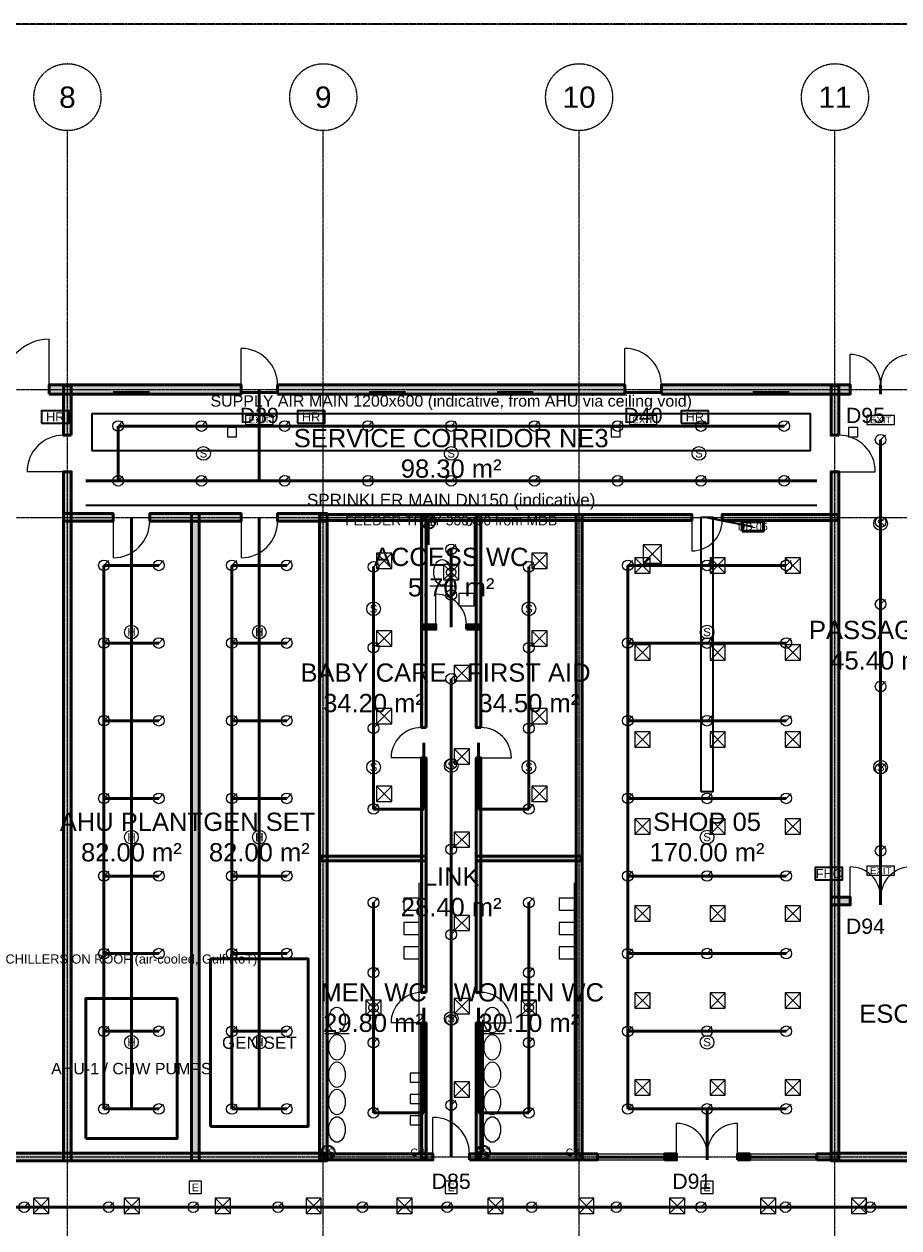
# Model space of a CAD drawing. Header units: millimetres. Extents: x -5300 to 125300, y -375 to 90375.
# Tile 9 of 10: x 62776 to 91500, y 50469 to 90000. Entities that reach past the tile are written whole.
import ezdxf
from ezdxf.enums import TextEntityAlignment as Align

# ---------------------------------------------------------------- set-up
doc = ezdxf.new("R2010")
doc.units = ezdxf.units.MM
for name, pattern in [('CENTER', [5.08, 3.175, -0.635, 0.635, -0.635]), ('DASHED', [1.524, 1.27, -0.254]), ('PHANTOM', [6.35, 3.175, -0.635, 0.635, -0.635, 0.635, -0.635])]:
    doc.linetypes.add(name, pattern=pattern)
for name, color, linetype, lineweight in [('A-ACHSEN', 1, 'CENTER', 13), ('A-FENSTER', 5, 'Continuous', 25), ('A-LAGEPLAN-GRENZE', 1, 'PHANTOM', 35), ('A-OEFFNUNG-NR', 2, 'Continuous', 18), ('A-RAUM-STEMPEL', 2, 'Continuous', 18), ('A-SCHRAFFUR', 8, 'Continuous', 9), ('A-TUER', 3, 'Continuous', 25), ('A-WAND-TRAG', 7, 'Continuous', 50), ('E-ANNO-TEXT', 52, 'Continuous', 18), ('E-DB', 6, 'Continuous', 50), ('E-FALM', 230, 'Continuous', 25), ('E-LITE', 2, 'Continuous', 18), ('E-LITE-EMER', 40, 'Continuous', 18), ('E-TRAY', 210, 'DASHED', 35), ('FP-ANNO-TEXT', 14, 'Continuous', 18), ('FP-HOSE', 20, 'Continuous', 35), ('FP-SPRK-HEAD', 1, 'Continuous', 25), ('FP-SPRK-PIPE', 12, 'Continuous', 50), ('M-ANNO-TEXT', 150, 'Continuous', 18), ('M-HVAC-EQPT', 30, 'Continuous', 50), ('M-HVAC-RCG', 3, 'Continuous', 18), ('M-HVAC-SAD', 5, 'Continuous', 35), ('M-HVAC-SCD', 4, 'Continuous', 18), ('P-ANNO-TEXT', 94, 'Continuous', 18), ('P-DCW', 160, 'Continuous', 25), ('P-FIXT', 90, 'Continuous', 18), ('P-SANR', 34, 'Continuous', 35)]:
    doc.layers.add(name, color=color, linetype=linetype, lineweight=lineweight)
doc.styles.add('DE-ARIAL', font='arial.ttf')

msp = doc.modelspace()

# ---------------------------------------------------------------- hatches: boundary and pattern name
at = {"layer": 'A-SCHRAFFUR'}
for points in [[(63600, 77850), (69900, 77850), (69900, 78150), (63600, 78150)], [(64325, 76500), (64325, 78125), (64075, 78125), (64075, 76500)], [(71100, 77850), (82500, 77850), (82500, 78150), (71100, 78150)], [(83700, 77850), (89900, 77850), (89900, 78150), (83700, 78150)], [(89525, 76500), (89525, 78125), (89275, 78125), (89275, 76500)], [(64325, 52675), (64325, 75300), (64075, 75300), (64075, 52675)], [(89525, 52675), (89525, 75300), (89275, 75300), (89275, 52675)], [(64075, 73675), (65700, 73675), (65700, 73925), (64075, 73925)], [(66900, 73675), (69900, 73675), (69900, 73925), (66900, 73925)], [(68525, 52675), (68525, 73925), (68275, 73925), (68275, 52675)], [(71100, 73675), (72725, 73675), (72725, 73925), (71100, 73925)], [(72725, 52675), (72725, 73925), (72475, 73925), (72475, 52675)], [(72500, 73700), (84700, 73700), (84700, 73900), (72500, 73900)], [(75975, 66900), (75975, 73875), (75825, 73875), (75825, 66900)], [(77775, 66900), (77775, 73875), (77625, 73875), (77625, 66900)], [(81100, 52700), (81100, 73900), (80900, 73900), (80900, 52700)], [(85700, 73700), (89500, 73700), (89500, 73900), (85700, 73900)], [(75825, 70125), (76300, 70125), (76300, 70275), (75825, 70275)], [(77300, 70125), (77775, 70125), (77775, 70275), (77300, 70275)], [(75975, 58200), (75975, 65900), (75825, 65900), (75825, 58200)], [(77775, 58200), (77775, 65900), (77625, 65900), (77625, 58200)], [(72525, 62525), (75975, 62525), (75975, 62675), (72525, 62675)], [(77625, 62525), (81075, 62525), (81075, 62675), (77625, 62675)], [(89275, 61075), (89900, 61075), (89900, 61325), (89275, 61325)], [(75975, 52725), (75975, 57200), (75825, 57200), (75825, 52725)], [(77775, 52725), (77775, 57200), (77625, 57200), (77625, 52725)], [(47275, 52675), (72725, 52675), (72725, 52925), (47275, 52925)], [(72500, 52700), (76200, 52700), (76200, 52900), (72500, 52900)], [(77400, 52700), (81600, 52700), (81600, 52900), (77400, 52900)], [(83800, 52700), (84200, 52700), (84200, 52900), (83800, 52900)], [(86200, 52700), (86600, 52700), (86600, 52900), (86200, 52900)], [(88800, 52700), (89500, 52700), (89500, 52900), (88800, 52900)], [(89275, 52675), (92600, 52675), (92600, 52925), (89275, 52925)]]:
    msp.add_hatch(color=256, dxfattribs=at).paths.add_polyline_path(points)

# ---------------------------------------------------------------- linework, layer by layer
at = {"layer": 'A-ACHSEN'}
for p, q in [((64200, 7100), (64200, 86500)), ((72600, 7100), (72600, 86500)), ((81000, 7100), (81000, 86500)), ((89400, 7100), (89400, 86500)), ((-3100, 78000), (123100, 78000)), ((-3100, 73800), (123100, 73800)), ((-3100, 52800), (123100, 52800))]:
    msp.add_line(p, q, dxfattribs=at)
for centre in [(64200, 87600), (72600, 87600), (81000, 87600), (89400, 87600)]:
    msp.add_circle(centre, 1100, dxfattribs=at)
at = {"layer": 'A-FENSTER'}
for p, q in [((81600, 52900), (83800, 52900)), ((81600, 52825), (83800, 52825)), ((81600, 52775), (83800, 52775)), ((81600, 52700), (83800, 52700)), ((86600, 52900), (88800, 52900)), ((86600, 52825), (88800, 52825)), ((86600, 52775), (88800, 52775)), ((86600, 52700), (88800, 52700))]:
    msp.add_line(p, q, dxfattribs=at)
at = {"layer": 'A-LAGEPLAN-GRENZE'}
msp.add_lwpolyline([(0, 0), (120000, 0), (120000, 90000), (0, 90000)], close=True, dxfattribs=at)
at = {"layer": 'A-TUER'}
for p, q in [((63600, 78150), (63600, 79650)), ((69900, 78150), (69900, 79350)), ((82500, 78150), (82500, 79350)), ((89900, 78150), (89900, 79150)), ((64075, 75300), (62875, 75300)), ((89525, 75300), (90725, 75300)), ((65700, 73675), (65700, 72475)), ((69900, 73675), (69900, 72475)), ((84700, 73700), (84700, 72700)), ((76300, 70275), (76300, 71275)), ((75825, 65900), (74825, 65900)), ((77775, 65900), (78775, 65900)), ((89900, 61325), (89900, 62325)), ((75825, 57200), (74825, 57200)), ((77775, 57200), (78775, 57200)), ((76200, 52900), (76200, 54100)), ((84200, 52900), (84200, 53900)), ((86200, 52900), (86200, 53900))]:
    msp.add_line(p, q, dxfattribs=at)
for centre, radius, start, end in [((63600, 78150), 1500, 90, 180), ((69900, 78150), 1200, 0, 90), ((82500, 78150), 1200, 0, 90), ((89900, 78150), 1000, 0, 90), ((91900, 78150), 1000, 90, 180), ((64075, 75300), 1200, 90, 180), ((89525, 75300), 1200, 0, 90), ((65700, 73675), 1200, -90, 0), ((69900, 73675), 1200, -90, 0), ((84700, 73700), 1000, -90, 0), ((76300, 70275), 1000, 0, 90), ((75825, 65900), 1000, 90, 180), ((77775, 65900), 1000, 0, 90), ((89900, 61325), 1000, 0, 90), ((91900, 61325), 1000, 90, 180), ((75825, 57200), 1000, 90, 180), ((77775, 57200), 1000, 0, 90), ((76200, 52900), 1200, 0, 90), ((84200, 52900), 1000, 0, 90), ((86200, 52900), 1000, 90, 180)]:
    msp.add_arc(centre, radius, start, end, dxfattribs=at)
at = {"layer": 'A-WAND-TRAG'}
for p, q in [((63600, 77850), (63600, 78150)), ((69900, 77850), (69900, 78150)), ((71100, 77850), (71100, 78150)), ((82500, 77850), (82500, 78150)), ((83700, 77850), (83700, 78150)), ((89900, 77850), (89900, 78150)), ((90900, 77850), (90900, 78150)), ((90900, 77850), (90900, 78150)), ((64325, 76500), (64075, 76500)), ((89525, 76500), (89275, 76500)), ((64325, 75300), (64075, 75300)), ((89525, 75300), (89275, 75300)), ((65700, 73675), (65700, 73925)), ((66900, 73675), (66900, 73925)), ((69900, 73675), (69900, 73925)), ((71100, 73675), (71100, 73925)), ((84700, 73700), (84700, 73900)), ((85700, 73700), (85700, 73900)), ((76300, 70125), (76300, 70275)), ((77300, 70125), (77300, 70275)), ((75975, 66900), (75825, 66900)), ((77775, 66900), (77625, 66900)), ((75975, 65900), (75825, 65900)), ((77775, 65900), (77625, 65900)), ((89900, 61075), (89900, 61325)), ((90900, 61075), (90900, 61325)), ((90900, 61075), (90900, 61325)), ((75975, 58200), (75825, 58200)), ((77775, 58200), (77625, 58200)), ((75975, 57200), (75825, 57200)), ((77775, 57200), (77625, 57200)), ((76200, 52700), (76200, 52900)), ((77400, 52700), (77400, 52900)), ((81600, 52700), (81600, 52900)), ((83800, 52700), (83800, 52900)), ((84200, 52700), (84200, 52900)), ((85200, 52700), (85200, 52900)), ((85200, 52700), (85200, 52900)), ((86200, 52700), (86200, 52900)), ((86600, 52700), (86600, 52900)), ((88800, 52700), (88800, 52900))]:
    msp.add_line(p, q, dxfattribs=at)
for points in [[(63600, 77850), (69900, 77850), (69900, 78150), (63600, 78150)], [(64325, 76500), (64325, 78125), (64075, 78125), (64075, 76500)], [(71100, 77850), (82500, 77850), (82500, 78150), (71100, 78150)], [(83700, 77850), (89900, 77850), (89900, 78150), (83700, 78150)], [(89525, 76500), (89525, 78125), (89275, 78125), (89275, 76500)], [(64325, 52675), (64325, 75300), (64075, 75300), (64075, 52675)], [(89525, 52675), (89525, 75300), (89275, 75300), (89275, 52675)], [(64075, 73675), (65700, 73675), (65700, 73925), (64075, 73925)], [(66900, 73675), (69900, 73675), (69900, 73925), (66900, 73925)], [(68525, 52675), (68525, 73925), (68275, 73925), (68275, 52675)], [(71100, 73675), (72725, 73675), (72725, 73925), (71100, 73925)], [(72725, 52675), (72725, 73925), (72475, 73925), (72475, 52675)], [(72500, 73700), (84700, 73700), (84700, 73900), (72500, 73900)], [(75975, 66900), (75975, 73875), (75825, 73875), (75825, 66900)], [(77775, 66900), (77775, 73875), (77625, 73875), (77625, 66900)], [(81100, 52700), (81100, 73900), (80900, 73900), (80900, 52700)], [(85700, 73700), (89500, 73700), (89500, 73900), (85700, 73900)], [(75825, 70125), (76300, 70125), (76300, 70275), (75825, 70275)], [(77300, 70125), (77775, 70125), (77775, 70275), (77300, 70275)], [(75975, 58200), (75975, 65900), (75825, 65900), (75825, 58200)], [(77775, 58200), (77775, 65900), (77625, 65900), (77625, 58200)], [(72525, 62525), (75975, 62525), (75975, 62675), (72525, 62675)], [(77625, 62525), (81075, 62525), (81075, 62675), (77625, 62675)], [(89275, 61075), (89900, 61075), (89900, 61325), (89275, 61325)], [(75975, 52725), (75975, 57200), (75825, 57200), (75825, 52725)], [(77775, 52725), (77775, 57200), (77625, 57200), (77625, 52725)], [(47275, 52675), (72725, 52675), (72725, 52925), (47275, 52925)], [(72500, 52700), (76200, 52700), (76200, 52900), (72500, 52900)], [(77400, 52700), (81600, 52700), (81600, 52900), (77400, 52900)], [(83800, 52700), (84200, 52700), (84200, 52900), (83800, 52900)], [(86200, 52700), (86600, 52700), (86600, 52900), (86200, 52900)], [(88800, 52700), (89500, 52700), (89500, 52900), (88800, 52900)], [(89275, 52675), (92600, 52675), (92600, 52925), (89275, 52925)]]:
    msp.add_lwpolyline(points, close=True, dxfattribs=at)
at = {"layer": 'E-DB'}
for points in [[(86350, 73350), (87050, 73350), (87050, 73650), (86350, 73650)], [(68900, 53800), (72100, 53800), (72100, 59300), (68900, 59300)]]:
    msp.add_lwpolyline(points, close=True, dxfattribs=at)
at = {"layer": 'E-FALM'}
for points in [[(69450, 76450), (69750, 76450), (69750, 76750), (69450, 76750)], [(82050, 76450), (82350, 76450), (82350, 76750), (82050, 76750)], [(89850, 76450), (90150, 76450), (90150, 76750), (89850, 76750)]]:
    msp.add_lwpolyline(points, close=True, dxfattribs=at)
for centre in [(68666.667, 75900), (76800, 75900), (84933.333, 75900), (90900, 73600), (74250, 70800), (79350, 70800), (66300, 70033.333), (70500, 70033.333), (85200, 70033.333), (74250, 65600), (76800, 65650), (79350, 65600), (90900, 65600), (66300, 63300), (70500, 63300), (85200, 63300), (76800, 57350), (66300, 56566.667), (70500, 56566.667), (85200, 56566.667)]:
    msp.add_circle(centre, 225, dxfattribs=at)
at = {"layer": 'E-LITE', "const_width": 100}
for points in [[(65700, 77900), (66900, 77900)], [(69900, 77900), (71100, 77900)], [(74100, 77900), (75300, 77900)], [(78300, 77900), (79500, 77900)], [(82500, 77900), (83700, 77900)], [(86700, 77900), (87900, 77900)]]:
    msp.add_lwpolyline(points, dxfattribs=at)
at = {"layer": 'E-LITE-EMER'}
for points in [[(70050, 76850), (70950, 76850), (70950, 77150), (70050, 77150)], [(82650, 76850), (83550, 76850), (83550, 77150), (82650, 77150)], [(90450, 76850), (91350, 76850), (91350, 77150), (90450, 77150)], [(90450, 62050), (91350, 62050), (91350, 62350), (90450, 62350)], [(68200, 51600), (68600, 51600), (68600, 52000), (68200, 52000)], [(76600, 51600), (77000, 51600), (77000, 52000), (76600, 52000)], [(85000, 51600), (85400, 51600), (85400, 52000), (85000, 52000)]]:
    msp.add_lwpolyline(points, close=True, dxfattribs=at)
at = {"layer": 'E-TRAY'}
for p, q in [((64800, 74200), (88800, 74200)), ((85200, 73800), (86700, 73500))]:
    msp.add_line(p, q, dxfattribs=at)
at = {"layer": 'FP-HOSE'}
for points in [[(63350, 76900), (64250, 76900), (64250, 77300), (63350, 77300)], [(71750, 76900), (72650, 76900), (72650, 77300), (71750, 77300)], [(84350, 76900), (85250, 76900), (85250, 77300), (84350, 77300)], [(88750, 61900), (89650, 61900), (89650, 62300), (88750, 62300)]]:
    msp.add_lwpolyline(points, close=True, dxfattribs=at)
at = {"layer": 'FP-SPRK-HEAD'}
for p, q in [((65866.667, 76800), (66024.167, 76957.5)), ((68600, 76800), (68757.5, 76957.5)), ((71333.333, 76800), (71490.833, 76957.5)), ((74066.667, 76800), (74224.167, 76957.5)), ((76800, 76800), (76957.5, 76957.5)), ((79533.333, 76800), (79690.833, 76957.5)), ((82266.667, 76800), (82424.167, 76957.5)), ((85000, 76800), (85157.5, 76957.5)), ((87733.333, 76800), (87890.833, 76957.5)), ((90900, 76350), (91057.5, 76507.5)), ((65866.667, 75000), (66024.167, 75157.5)), ((68600, 75000), (68757.5, 75157.5)), ((71333.333, 75000), (71490.833, 75157.5)), ((74066.667, 75000), (74224.167, 75157.5)), ((76800, 75000), (76957.5, 75157.5)), ((79533.333, 75000), (79690.833, 75157.5)), ((82266.667, 75000), (82424.167, 75157.5)), ((85000, 75000), (85157.5, 75157.5)), ((87733.333, 75000), (87890.833, 75157.5)), ((90900, 73650), (91057.5, 73807.5)), ((76800, 72750), (76957.5, 72907.5)), ((65400, 72225), (65557.5, 72382.5)), ((67200, 72225), (67357.5, 72382.5)), ((69600, 72225), (69757.5, 72382.5)), ((71400, 72225), (71557.5, 72382.5)), ((82600, 72225), (82757.5, 72382.5)), ((85200, 72225), (85357.5, 72382.5)), ((87800, 72225), (87957.5, 72382.5)), ((74250, 72175), (74407.5, 72332.5)), ((79350, 72175), (79507.5, 72332.5)), ((76800, 71250), (76957.5, 71407.5)), ((90900, 70950), (91057.5, 71107.5)), ((65400, 69675), (65557.5, 69832.5)), ((67200, 69675), (67357.5, 69832.5)), ((69600, 69675), (69757.5, 69832.5)), ((71400, 69675), (71557.5, 69832.5)), ((74250, 69525), (74407.5, 69682.5)), ((79350, 69525), (79507.5, 69682.5)), ((82600, 69675), (82757.5, 69832.5)), ((85200, 69675), (85357.5, 69832.5)), ((87800, 69675), (87957.5, 69832.5)), ((76800, 68500), (76957.5, 68657.5)), ((90900, 68250), (91057.5, 68407.5)), ((65400, 67125), (65557.5, 67282.5)), ((67200, 67125), (67357.5, 67282.5)), ((69600, 67125), (69757.5, 67282.5)), ((71400, 67125), (71557.5, 67282.5)), ((82600, 67125), (82757.5, 67282.5)), ((85200, 67125), (85357.5, 67282.5)), ((87800, 67125), (87957.5, 67282.5)), ((74250, 66875), (74407.5, 67032.5)), ((79350, 66875), (79507.5, 67032.5)), ((76800, 65700), (76957.5, 65857.5)), ((90900, 65550), (91057.5, 65707.5)), ((65400, 64575), (65557.5, 64732.5)), ((67200, 64575), (67357.5, 64732.5)), ((69600, 64575), (69757.5, 64732.5)), ((71400, 64575), (71557.5, 64732.5)), ((82600, 64575), (82757.5, 64732.5)), ((85200, 64575), (85357.5, 64732.5)), ((87800, 64575), (87957.5, 64732.5)), ((74250, 64225), (74407.5, 64382.5)), ((79350, 64225), (79507.5, 64382.5)), ((76800, 62900), (76957.5, 63057.5)), ((90900, 62850), (91057.5, 63007.5)), ((65400, 62025), (65557.5, 62182.5)), ((67200, 62025), (67357.5, 62182.5)), ((69600, 62025), (69757.5, 62182.5)), ((71400, 62025), (71557.5, 62182.5)), ((82600, 62025), (82757.5, 62182.5)), ((85200, 62025), (85357.5, 62182.5)), ((87800, 62025), (87957.5, 62182.5)), ((74250, 61150), (74407.5, 61307.5)), ((79350, 61150), (79507.5, 61307.5)), ((76800, 60100), (76957.5, 60257.5)), ((65400, 59475), (65557.5, 59632.5)), ((67200, 59475), (67357.5, 59632.5)), ((69600, 59475), (69757.5, 59632.5)), ((71400, 59475), (71557.5, 59632.5)), ((82600, 59475), (82757.5, 59632.5)), ((85200, 59475), (85357.5, 59632.5)), ((87800, 59475), (87957.5, 59632.5)), ((74250, 58850), (74407.5, 59007.5)), ((79350, 58850), (79507.5, 59007.5)), ((76800, 57300), (76957.5, 57457.5)), ((65400, 56925), (65557.5, 57082.5)), ((67200, 56925), (67357.5, 57082.5)), ((69600, 56925), (69757.5, 57082.5)), ((71400, 56925), (71557.5, 57082.5)), ((82600, 56925), (82757.5, 57082.5)), ((85200, 56925), (85357.5, 57082.5)), ((87800, 56925), (87957.5, 57082.5)), ((74250, 56550), (74407.5, 56707.5)), ((79350, 56550), (79507.5, 56707.5)), ((76800, 54500), (76957.5, 54657.5)), ((65400, 54375), (65557.5, 54532.5)), ((67200, 54375), (67357.5, 54532.5)), ((69600, 54375), (69757.5, 54532.5)), ((71400, 54375), (71557.5, 54532.5)), ((74250, 54250), (74407.5, 54407.5)), ((79350, 54250), (79507.5, 54407.5)), ((82600, 54375), (82757.5, 54532.5)), ((85200, 54375), (85357.5, 54532.5)), ((87800, 54375), (87957.5, 54532.5)), ((62777.778, 51150), (62935.278, 51307.5)), ((65555.556, 51150), (65713.056, 51307.5)), ((68333.333, 51150), (68490.833, 51307.5)), ((71111.111, 51150), (71268.611, 51307.5)), ((73888.889, 51150), (74046.389, 51307.5)), ((76666.667, 51150), (76824.167, 51307.5)), ((79444.444, 51150), (79601.944, 51307.5)), ((82222.222, 51150), (82379.722, 51307.5)), ((85000, 51150), (85157.5, 51307.5)), ((87777.778, 51150), (87935.278, 51307.5)), ((90555.556, 51150), (90713.056, 51307.5))]:
    msp.add_line(p, q, dxfattribs=at)
for centre in [(65866.667, 76800), (68600, 76800), (71333.333, 76800), (74066.667, 76800), (76800, 76800), (79533.333, 76800), (82266.667, 76800), (85000, 76800), (87733.333, 76800), (90900, 76350), (65866.667, 75000), (68600, 75000), (71333.333, 75000), (74066.667, 75000), (76800, 75000), (79533.333, 75000), (82266.667, 75000), (85000, 75000), (87733.333, 75000), (90900, 73650), (76800, 72750), (65400, 72225), (67200, 72225), (69600, 72225), (71400, 72225), (74250, 72175), (79350, 72175), (82600, 72225), (85200, 72225), (87800, 72225), (76800, 71250), (90900, 70950), (65400, 69675), (67200, 69675), (69600, 69675), (71400, 69675), (74250, 69525), (79350, 69525), (82600, 69675), (85200, 69675), (87800, 69675), (76800, 68500), (90900, 68250), (65400, 67125), (67200, 67125), (69600, 67125), (71400, 67125), (82600, 67125), (85200, 67125), (87800, 67125), (74250, 66875), (79350, 66875), (76800, 65700), (90900, 65550), (65400, 64575), (67200, 64575), (69600, 64575), (71400, 64575), (82600, 64575), (85200, 64575), (87800, 64575), (74250, 64225), (79350, 64225), (76800, 62900), (90900, 62850), (65400, 62025), (67200, 62025), (69600, 62025), (71400, 62025), (82600, 62025), (85200, 62025), (87800, 62025), (74250, 61150), (79350, 61150), (76800, 60100), (65400, 59475), (67200, 59475), (69600, 59475), (71400, 59475), (82600, 59475), (85200, 59475), (87800, 59475), (74250, 58850), (79350, 58850), (76800, 57300), (65400, 56925), (67200, 56925), (69600, 56925), (71400, 56925), (82600, 56925), (85200, 56925), (87800, 56925), (74250, 56550), (79350, 56550), (76800, 54500), (65400, 54375), (67200, 54375), (69600, 54375), (71400, 54375), (74250, 54250), (79350, 54250), (82600, 54375), (85200, 54375), (87800, 54375), (62777.778, 51150), (65555.556, 51150), (68333.333, 51150), (71111.111, 51150), (73888.889, 51150), (76666.667, 51150), (79444.444, 51150), (82222.222, 51150), (85000, 51150), (87777.778, 51150), (90555.556, 51150)]:
    msp.add_circle(centre, 175, dxfattribs=at)
at = {"layer": 'FP-SPRK-PIPE'}
for p, q in [((70500, 75000), (70500, 78000)), ((65866.667, 76800), (68600, 76800)), ((65866.667, 75000), (65866.667, 76800)), ((68600, 76800), (71333.333, 76800)), ((71333.333, 76800), (74066.667, 76800)), ((74066.667, 76800), (76800, 76800)), ((76800, 76800), (79533.333, 76800)), ((79533.333, 76800), (82266.667, 76800)), ((82266.667, 76800), (85000, 76800)), ((85000, 76800), (87733.333, 76800)), ((90900, 73650), (90900, 76350)), ((64800, 75000), (88800, 75000)), ((65866.667, 75000), (68600, 75000)), ((65866.667, 75000), (70500, 75000)), ((68600, 75000), (71333.333, 75000)), ((71333.333, 75000), (74066.667, 75000)), ((74066.667, 75000), (76800, 75000)), ((76800, 75000), (79533.333, 75000)), ((79533.333, 75000), (82266.667, 75000)), ((82266.667, 75000), (85000, 75000)), ((85000, 75000), (87733.333, 75000)), ((66300, 54375), (66300, 73800)), ((70500, 54375), (70500, 73800)), ((90900, 70950), (90900, 73650)), ((76800, 71250), (76800, 72750)), ((65400, 72225), (67200, 72225)), ((65400, 69675), (65400, 72225)), ((69600, 72225), (71400, 72225)), ((69600, 69675), (69600, 72225)), ((74250, 69525), (74250, 72175)), ((79350, 69525), (79350, 72175)), ((82600, 72225), (85200, 72225)), ((82600, 69675), (82600, 72225)), ((85200, 72225), (87800, 72225)), ((76800, 71250), (76800, 71250)), ((76800, 71250), (76800, 70200)), ((90900, 68250), (90900, 70950)), ((65400, 69675), (67200, 69675)), ((65400, 67125), (65400, 69675)), ((69600, 69675), (71400, 69675)), ((69600, 67125), (69600, 69675)), ((82600, 69675), (85200, 69675)), ((82600, 67125), (82600, 69675)), ((85200, 69675), (87800, 69675)), ((74250, 66875), (74250, 69525)), ((79350, 66875), (79350, 69525)), ((76800, 65700), (76800, 68500)), ((90900, 65550), (90900, 68250)), ((65400, 67125), (67200, 67125)), ((65400, 64575), (65400, 67125)), ((69600, 67125), (71400, 67125)), ((69600, 64575), (69600, 67125)), ((74250, 64225), (74250, 66875)), ((79350, 64225), (79350, 66875)), ((82600, 67125), (85200, 67125)), ((82600, 64575), (82600, 67125)), ((85200, 67125), (87800, 67125)), ((75900, 64225), (75900, 66400)), ((77700, 64225), (77700, 66400)), ((76800, 62900), (76800, 65700)), ((90900, 62850), (90900, 65550)), ((65400, 64575), (67200, 64575)), ((65400, 62025), (65400, 64575)), ((69600, 64575), (71400, 64575)), ((69600, 62025), (69600, 64575)), ((82600, 64575), (85200, 64575)), ((82600, 62025), (82600, 64575)), ((85200, 64575), (87800, 64575)), ((74250, 64225), (75900, 64225)), ((79350, 64225), (77700, 64225)), ((76800, 60100), (76800, 62900)), ((90900, 62850), (90900, 62850)), ((90900, 62850), (90900, 61200)), ((65400, 62025), (67200, 62025)), ((65400, 59475), (65400, 62025)), ((69600, 62025), (71400, 62025)), ((69600, 59475), (69600, 62025)), ((82600, 62025), (85200, 62025)), ((82600, 59475), (82600, 62025)), ((85200, 62025), (87800, 62025)), ((74250, 58850), (74250, 61150)), ((79350, 58850), (79350, 61150)), ((76800, 57300), (76800, 60100)), ((65400, 59475), (67200, 59475)), ((65400, 56925), (65400, 59475)), ((69600, 59475), (71400, 59475)), ((69600, 56925), (69600, 59475)), ((82600, 59475), (85200, 59475)), ((82600, 56925), (82600, 59475)), ((85200, 59475), (87800, 59475)), ((74250, 56550), (74250, 58850)), ((79350, 56550), (79350, 58850)), ((75900, 54250), (75900, 57700)), ((77700, 54250), (77700, 57700)), ((65400, 56925), (67200, 56925)), ((65400, 54375), (65400, 56925)), ((69600, 56925), (71400, 56925)), ((69600, 54375), (69600, 56925)), ((76800, 54500), (76800, 57300)), ((82600, 56925), (85200, 56925)), ((82600, 54375), (82600, 56925)), ((85200, 56925), (87800, 56925)), ((74250, 54250), (74250, 56550)), ((79350, 54250), (79350, 56550)), ((65400, 54375), (67200, 54375)), ((65400, 54375), (66300, 54375)), ((69600, 54375), (71400, 54375)), ((69600, 54375), (70500, 54375)), ((74250, 54250), (75900, 54250)), ((76800, 54500), (76800, 54500)), ((76800, 54500), (76800, 52800)), ((79350, 54250), (77700, 54250)), ((82600, 54375), (85200, 54375)), ((82600, 54375), (85200, 54375)), ((85200, 54375), (87800, 54375)), ((85200, 54375), (85200, 52800)), ((60000, 51150), (62777.778, 51150)), ((62777.778, 51150), (65555.556, 51150)), ((65555.556, 51150), (68333.333, 51150)), ((68333.333, 51150), (71111.111, 51150)), ((71111.111, 51150), (73888.889, 51150)), ((73888.889, 51150), (76666.667, 51150)), ((76666.667, 51150), (79444.444, 51150)), ((79444.444, 51150), (82222.222, 51150)), ((82222.222, 51150), (85000, 51150)), ((85000, 51150), (87777.778, 51150)), ((87777.778, 51150), (90555.556, 51150)), ((90555.556, 51150), (93333.333, 51150))]:
    msp.add_line(p, q, dxfattribs=at)
at = {"layer": 'M-HVAC-EQPT'}
msp.add_lwpolyline([(64800, 53400), (67800, 53400), (67800, 58000), (64800, 58000)], close=True, dxfattribs=at)
at = {"layer": 'M-HVAC-RCG'}
for p, q in [((83100, 72300), (83700, 72900)), ((83100, 72900), (83700, 72300)), ((76550, 71750), (77050, 72250)), ((76550, 72250), (77050, 71750)), ((74000, 57450), (74500, 57950)), ((74000, 57950), (74500, 57450)), ((79100, 57450), (79600, 57950)), ((79100, 57950), (79600, 57450))]:
    msp.add_line(p, q, dxfattribs=at)
for points in [[(83100, 72300), (83700, 72300), (83700, 72900), (83100, 72900)], [(76550, 71750), (77050, 71750), (77050, 72250), (76550, 72250)], [(74000, 57450), (74500, 57450), (74500, 57950), (74000, 57950)], [(79100, 57450), (79600, 57450), (79600, 57950), (79100, 57950)]]:
    msp.add_lwpolyline(points, close=True, dxfattribs=at)
at = {"layer": 'M-HVAC-SAD'}
for points in [[(65000, 76000), (88600, 76000), (88600, 77200), (65000, 77200)], [(85000, 64800), (85400, 64800), (85400, 73800), (85000, 73800)]]:
    msp.add_lwpolyline(points, close=True, dxfattribs=at)
at = {"layer": 'M-HVAC-SCD'}
for p, q in [((74350, 72125), (74850, 72625)), ((74350, 72625), (74850, 72125)), ((79450, 72125), (79950, 72625)), ((79450, 72625), (79950, 72125)), ((82833.333, 71971.429), (83333.333, 72471.429)), ((82833.333, 72471.429), (83333.333, 71971.429)), ((85300, 71971.429), (85800, 72471.429)), ((85300, 72471.429), (85800, 71971.429)), ((87766.667, 71971.429), (88266.667, 72471.429)), ((87766.667, 72471.429), (88266.667, 71971.429)), ((74350, 69575), (74850, 70075)), ((74350, 70075), (74850, 69575)), ((79450, 69575), (79950, 70075)), ((79450, 70075), (79950, 69575)), ((82833.333, 69114.286), (83333.333, 69614.286)), ((82833.333, 69614.286), (83333.333, 69114.286)), ((85300, 69114.286), (85800, 69614.286)), ((85300, 69614.286), (85800, 69114.286)), ((87766.667, 69114.286), (88266.667, 69614.286)), ((87766.667, 69614.286), (88266.667, 69114.286)), ((76900, 68433.333), (77400, 68933.333)), ((76900, 68933.333), (77400, 68433.333)), ((74350, 67025), (74850, 67525)), ((74350, 67525), (74850, 67025)), ((79450, 67025), (79950, 67525)), ((79450, 67525), (79950, 67025)), ((82833.333, 66257.143), (83333.333, 66757.143)), ((82833.333, 66757.143), (83333.333, 66257.143)), ((85300, 66257.143), (85800, 66757.143)), ((85300, 66757.143), (85800, 66257.143)), ((87766.667, 66257.143), (88266.667, 66757.143)), ((87766.667, 66757.143), (88266.667, 66257.143)), ((76900, 65700), (77400, 66200)), ((76900, 66200), (77400, 65700)), ((74350, 64475), (74850, 64975)), ((74350, 64975), (74850, 64475)), ((79450, 64475), (79950, 64975)), ((79450, 64975), (79950, 64475)), ((82833.333, 63400), (83333.333, 63900)), ((82833.333, 63900), (83333.333, 63400)), ((85300, 63400), (85800, 63900)), ((85300, 63900), (85800, 63400)), ((87766.667, 63400), (88266.667, 63900)), ((87766.667, 63900), (88266.667, 63400)), ((76900, 62966.667), (77400, 63466.667)), ((76900, 63466.667), (77400, 62966.667)), ((82833.333, 60542.857), (83333.333, 61042.857)), ((82833.333, 61042.857), (83333.333, 60542.857)), ((85300, 60542.857), (85800, 61042.857)), ((85300, 61042.857), (85800, 60542.857)), ((87766.667, 60542.857), (88266.667, 61042.857)), ((87766.667, 61042.857), (88266.667, 60542.857)), ((76900, 60233.333), (77400, 60733.333)), ((76900, 60733.333), (77400, 60233.333)), ((82833.333, 57685.714), (83333.333, 58185.714)), ((82833.333, 58185.714), (83333.333, 57685.714)), ((85300, 57685.714), (85800, 58185.714)), ((85300, 58185.714), (85800, 57685.714)), ((87766.667, 57685.714), (88266.667, 58185.714)), ((87766.667, 58185.714), (88266.667, 57685.714)), ((76900, 57500), (77400, 58000)), ((76900, 58000), (77400, 57500)), ((76900, 54766.667), (77400, 55266.667)), ((76900, 55266.667), (77400, 54766.667)), ((82833.333, 54828.571), (83333.333, 55328.571)), ((82833.333, 55328.571), (83333.333, 54828.571)), ((85300, 54828.571), (85800, 55328.571)), ((85300, 55328.571), (85800, 54828.571)), ((87766.667, 54828.571), (88266.667, 55328.571)), ((87766.667, 55328.571), (88266.667, 54828.571)), ((63084, 50945.455), (63584, 51445.455)), ((63084, 51445.455), (63584, 50945.455)), ((66068, 50945.455), (66568, 51445.455)), ((66068, 51445.455), (66568, 50945.455)), ((69052, 50945.455), (69552, 51445.455)), ((69052, 51445.455), (69552, 50945.455)), ((72036, 50945.455), (72536, 51445.455)), ((72036, 51445.455), (72536, 50945.455)), ((75020, 50945.455), (75520, 51445.455)), ((75020, 51445.455), (75520, 50945.455)), ((78004, 50945.455), (78504, 51445.455)), ((78004, 51445.455), (78504, 50945.455)), ((80988, 50945.455), (81488, 51445.455)), ((80988, 51445.455), (81488, 50945.455)), ((83972, 50945.455), (84472, 51445.455)), ((83972, 51445.455), (84472, 50945.455)), ((86956, 50945.455), (87456, 51445.455)), ((86956, 51445.455), (87456, 50945.455)), ((89940, 50945.455), (90440, 51445.455)), ((89940, 51445.455), (90440, 50945.455))]:
    msp.add_line(p, q, dxfattribs=at)
for points in [[(74350, 72125), (74850, 72125), (74850, 72625), (74350, 72625)], [(79450, 72125), (79950, 72125), (79950, 72625), (79450, 72625)], [(82833.333, 71971.429), (83333.333, 71971.429), (83333.333, 72471.429), (82833.333, 72471.429)], [(85300, 71971.429), (85800, 71971.429), (85800, 72471.429), (85300, 72471.429)], [(87766.667, 71971.429), (88266.667, 71971.429), (88266.667, 72471.429), (87766.667, 72471.429)], [(74350, 69575), (74850, 69575), (74850, 70075), (74350, 70075)], [(79450, 69575), (79950, 69575), (79950, 70075), (79450, 70075)], [(82833.333, 69114.286), (83333.333, 69114.286), (83333.333, 69614.286), (82833.333, 69614.286)], [(85300, 69114.286), (85800, 69114.286), (85800, 69614.286), (85300, 69614.286)], [(87766.667, 69114.286), (88266.667, 69114.286), (88266.667, 69614.286), (87766.667, 69614.286)], [(76900, 68433.333), (77400, 68433.333), (77400, 68933.333), (76900, 68933.333)], [(74350, 67025), (74850, 67025), (74850, 67525), (74350, 67525)], [(79450, 67025), (79950, 67025), (79950, 67525), (79450, 67525)], [(82833.333, 66257.143), (83333.333, 66257.143), (83333.333, 66757.143), (82833.333, 66757.143)], [(85300, 66257.143), (85800, 66257.143), (85800, 66757.143), (85300, 66757.143)], [(87766.667, 66257.143), (88266.667, 66257.143), (88266.667, 66757.143), (87766.667, 66757.143)], [(76900, 65700), (77400, 65700), (77400, 66200), (76900, 66200)], [(74350, 64475), (74850, 64475), (74850, 64975), (74350, 64975)], [(79450, 64475), (79950, 64475), (79950, 64975), (79450, 64975)], [(82833.333, 63400), (83333.333, 63400), (83333.333, 63900), (82833.333, 63900)], [(85300, 63400), (85800, 63400), (85800, 63900), (85300, 63900)], [(87766.667, 63400), (88266.667, 63400), (88266.667, 63900), (87766.667, 63900)], [(76900, 62966.667), (77400, 62966.667), (77400, 63466.667), (76900, 63466.667)], [(82833.333, 60542.857), (83333.333, 60542.857), (83333.333, 61042.857), (82833.333, 61042.857)], [(85300, 60542.857), (85800, 60542.857), (85800, 61042.857), (85300, 61042.857)], [(87766.667, 60542.857), (88266.667, 60542.857), (88266.667, 61042.857), (87766.667, 61042.857)], [(76900, 60233.333), (77400, 60233.333), (77400, 60733.333), (76900, 60733.333)], [(82833.333, 57685.714), (83333.333, 57685.714), (83333.333, 58185.714), (82833.333, 58185.714)], [(85300, 57685.714), (85800, 57685.714), (85800, 58185.714), (85300, 58185.714)], [(87766.667, 57685.714), (88266.667, 57685.714), (88266.667, 58185.714), (87766.667, 58185.714)], [(76900, 57500), (77400, 57500), (77400, 58000), (76900, 58000)], [(76900, 54766.667), (77400, 54766.667), (77400, 55266.667), (76900, 55266.667)], [(82833.333, 54828.571), (83333.333, 54828.571), (83333.333, 55328.571), (82833.333, 55328.571)], [(85300, 54828.571), (85800, 54828.571), (85800, 55328.571), (85300, 55328.571)], [(87766.667, 54828.571), (88266.667, 54828.571), (88266.667, 55328.571), (87766.667, 55328.571)], [(63084, 50945.455), (63584, 50945.455), (63584, 51445.455), (63084, 51445.455)], [(66068, 50945.455), (66568, 50945.455), (66568, 51445.455), (66068, 51445.455)], [(69052, 50945.455), (69552, 50945.455), (69552, 51445.455), (69052, 51445.455)], [(72036, 50945.455), (72536, 50945.455), (72536, 51445.455), (72036, 51445.455)], [(75020, 50945.455), (75520, 50945.455), (75520, 51445.455), (75020, 51445.455)], [(78004, 50945.455), (78504, 50945.455), (78504, 51445.455), (78004, 51445.455)], [(80988, 50945.455), (81488, 50945.455), (81488, 51445.455), (80988, 51445.455)], [(83972, 50945.455), (84472, 50945.455), (84472, 51445.455), (83972, 51445.455)], [(86956, 50945.455), (87456, 50945.455), (87456, 51445.455), (86956, 51445.455)], [(89940, 50945.455), (90440, 50945.455), (90440, 51445.455), (89940, 51445.455)]]:
    msp.add_lwpolyline(points, close=True, dxfattribs=at)
at = {"layer": 'P-DCW'}
for p, q in [((77550, 73650), (77550, 71000)), ((75750, 52950), (75750, 61800)), ((80850, 52950), (80850, 61800))]:
    msp.add_line(p, q, dxfattribs=at)
at = {"layer": 'P-FIXT'}
for p, q in [((76100, 71550), (76900, 71550)), ((72650, 56850), (73450, 56850)), ((77750, 56850), (78550, 56850))]:
    msp.add_line(p, q, dxfattribs=at)
for points in [[(77050, 70900), (77550, 70900), (77550, 71300), (77050, 71300)], [(75250, 60900), (75750, 60900), (75750, 61300), (75250, 61300)], [(80350, 60900), (80850, 60900), (80850, 61300), (80350, 61300)], [(75250, 60100), (75750, 60100), (75750, 60500), (75250, 60500)], [(80350, 60100), (80850, 60100), (80850, 60500), (80350, 60500)], [(75250, 59300), (75750, 59300), (75750, 59700), (75250, 59700)], [(80350, 59300), (80850, 59300), (80850, 59700), (80350, 59700)], [(75450, 55250), (75800, 55250), (75800, 55550), (75450, 55550)], [(75450, 54550), (75800, 54550), (75800, 54850), (75450, 54850)], [(75450, 53850), (75800, 53850), (75800, 54150), (75450, 54150)]]:
    msp.add_lwpolyline(points, close=True, dxfattribs=at)
for centre in [(76800, 72000), (74250, 57700), (79350, 57700)]:
    msp.add_circle(centre, 150, dxfattribs=at)
for centre in [(76500, 72000), (73050, 57300), (78150, 57300), (73050, 56400), (78150, 56400), (73050, 55500), (78150, 55500), (73050, 54600), (78150, 54600), (73050, 53700), (78150, 53700)]:
    msp.add_ellipse(centre, major_axis=(0, 420), ratio=0.65, dxfattribs=at)
at = {"layer": 'P-SANR'}
for p, q in [((76050, 73650), (76050, 72900)), ((72750, 52950), (72750, 57300)), ((77850, 52950), (77850, 57300))]:
    msp.add_line(p, q, dxfattribs=at)
for centre in [(76050, 73650), (72750, 52950), (77850, 52950)]:
    msp.add_circle(centre, 225, dxfattribs=at)

# ---------------------------------------------------------------- texts
at = {"layer": 'A-ACHSEN', "style": 'DE-ARIAL'}
for s, p in [('8', (64200, 87600)), ('9', (72600, 87600)), ('10', (81000, 87600)), ('11', (89400, 87600))]:
    msp.add_text(s, height=700, dxfattribs=at).set_placement(p, align=Align.MIDDLE_CENTER)
at = {"layer": 'A-OEFFNUNG-NR', "style": 'DE-ARIAL'}
for s, p in [('D39', (70500, 77150)), ('D40', (83100, 77150)), ('D95', (90400, 77150)), ('D94', (90400, 60375)), ('D85', (76800, 52000)), ('D91', (84700, 52000))]:
    msp.add_text(s, height=500, dxfattribs=at).set_placement(p, align=Align.MIDDLE_CENTER)
at = {"layer": 'A-RAUM-STEMPEL', "char_height": 600, "attachment_point": 5, "style": 'DE-ARIAL'}
for s, insert in [('SERVICE CORRIDOR NE3\\P98.30 m²', (76800, 75900)), ('ACCESS WC\\P5.70 m²', (76800, 72000)), ('PASSAGE 5\\P45.40 m²', (90900, 69600)), ('BABY CARE\\P34.20 m²', (74250, 68200)), ('FIRST AID\\P34.50 m²', (79350, 68200)), ('AHU PLANT\\P82.00 m²', (66300, 63300)), ('GEN SET\\P82.00 m²', (70500, 63300)), ('SHOP 05\\P170.00 m²', (85200, 63300)), ('LINK\\P28.40 m²', (76800, 61500)), ('MEN WC\\P29.80 m²', (74250, 57700)), ('WOMEN WC\\P30.10 m²', (79350, 57700)), ('ESCAPE STAIR 5\\P66.40 m²', (93600, 57000))]:
    msp.add_mtext(s, dxfattribs=dict(at, insert=insert))
at = {"layer": 'E-ANNO-TEXT', "style": 'DE-ARIAL'}
for s, height, p in [('EXIT', 225, (70500, 77000)), ('EXIT', 225, (83100, 77000)), ('EXIT', 225, (90900, 77000)), ('FEEDER TRAY 300x50 from MDB', 325, (76800, 73700)), ('DB-05', 250, (86700, 73500)), ('EXIT', 225, (90900, 62200)), ('GEN SET', 400, (70500, 56550))]:
    msp.add_text(s, height=height, dxfattribs=at).set_placement(p, align=Align.MIDDLE_CENTER)
at = {"layer": 'E-FALM', "style": 'DE-ARIAL'}
for s, p in [('S', (68666.667, 75900)), ('S', (76800, 75900)), ('S', (84933.333, 75900)), ('S', (90900, 73600)), ('S', (74250, 70800)), ('S', (79350, 70800)), ('H', (66300, 70033.333)), ('H', (70500, 70033.333)), ('S', (85200, 70033.333)), ('S', (74250, 65600)), ('S', (76800, 65650)), ('S', (79350, 65600)), ('S', (90900, 65600)), ('H', (66300, 63300)), ('H', (70500, 63300)), ('S', (85200, 63300)), ('S', (76800, 57350)), ('H', (66300, 56566.667)), ('H', (70500, 56566.667)), ('S', (85200, 56566.667))]:
    msp.add_text(s, height=270, dxfattribs=at).set_placement(p, align=Align.MIDDLE_CENTER)
at = {"layer": 'E-LITE-EMER', "style": 'DE-ARIAL'}
for p in [(68400, 51800), (76800, 51800), (85200, 51800)]:
    msp.add_text('E', height=250, dxfattribs=at).set_placement(p, align=Align.MIDDLE_CENTER)
at = {"layer": 'FP-ANNO-TEXT', "style": 'DE-ARIAL'}
for s, height, p in [('HR', 300, (63800, 77100)), ('HR', 300, (72200, 77100)), ('HR', 300, (84800, 77100)), ('SPRINKLER MAIN DN150 (indicative)', 400, (76800, 74375)), ('FHC', 300, (89200, 62100))]:
    msp.add_text(s, height=height, dxfattribs=at).set_placement(p, align=Align.MIDDLE_CENTER)
at = {"layer": 'M-ANNO-TEXT', "style": 'DE-ARIAL'}
for s, height, p in [('SUPPLY AIR MAIN 1200x600 (indicative, from AHU via ceiling void)', 375, (76800, 77625)), ('CHILLERS ON ROOF (air-cooled, Gulf RoT)', 300, (66300, 59300)), ('AHU-1 / CHW PUMPS', 375, (66300, 55700))]:
    msp.add_text(s, height=height, dxfattribs=at).set_placement(p, align=Align.MIDDLE_CENTER)
at = {"layer": 'P-ANNO-TEXT', "style": 'DE-ARIAL'}
for s, p in [('SS', (76050, 73650)), ('CW', (77550, 73650)), ('SS', (72750, 52950)), ('CW', (75750, 52950)), ('SS', (77850, 52950)), ('CW', (80850, 52950))]:
    msp.add_text(s, height=250, dxfattribs=at).set_placement(p, align=Align.MIDDLE_CENTER)

doc.saveas('drawing.dxf')
